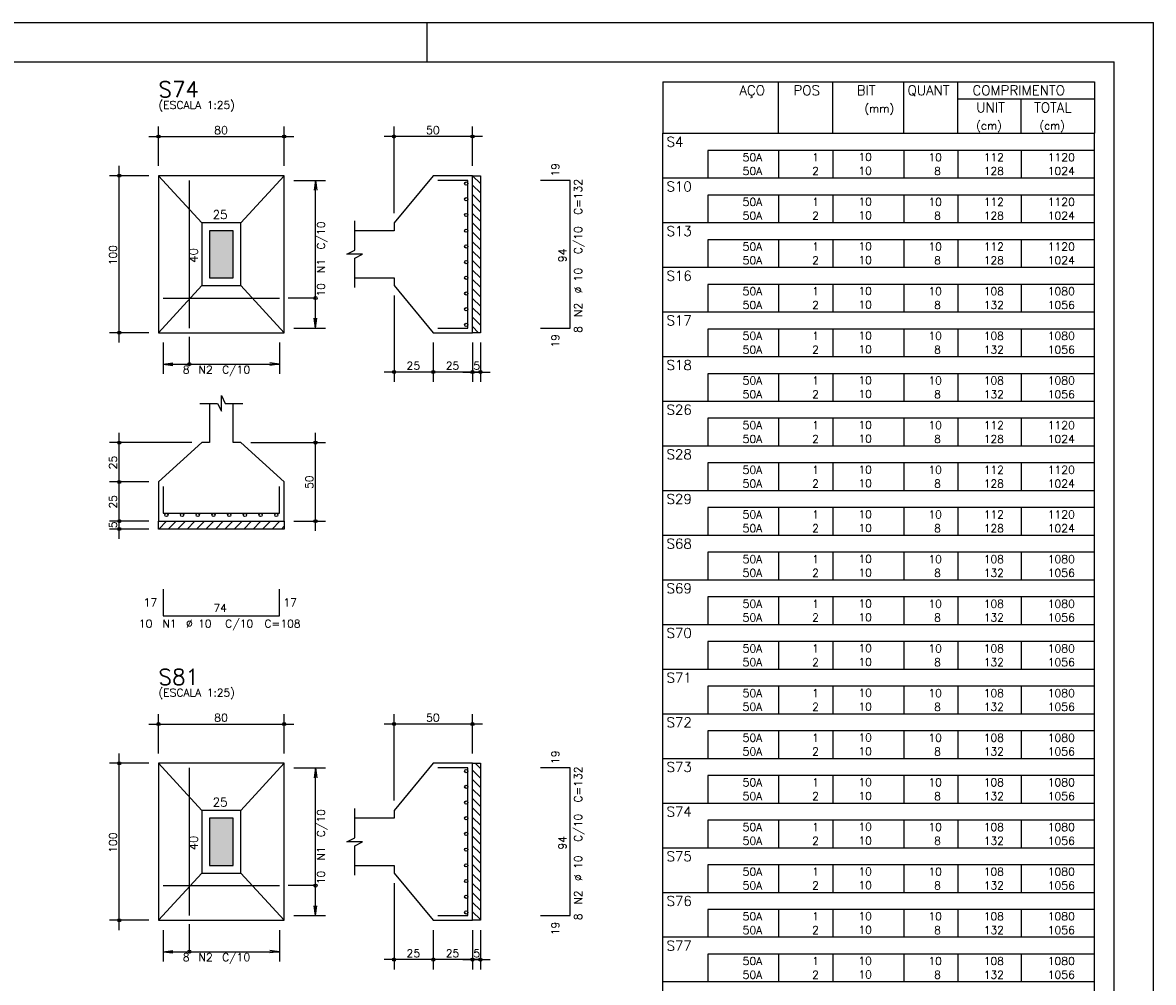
# Model space of a CAD drawing. Extents: x 0 to 119, y 0 to 84.
# Tile 12 of 12: x 90 to 119, y 60 to 84. Entities that reach past the tile are written whole.
import ezdxf

# ---------------------------------------------------------------- set-up
doc = ezdxf.new("R2010")
doc.units = 0
doc.header["$MEASUREMENT"] = 0
for name, color, linetype in [('1', 1, 'CONTINUOUS'), ('2', 2, 'CONTINUOUS'), ('3', 3, 'CONTINUOUS'), ('6', 6, 'CONTINUOUS'), ('7', 7, 'CONTINUOUS'), ('8', 8, 'CONTINUOUS'), ('9', 9, 'CONTINUOUS')]:
    doc.layers.add(name, color=color, linetype=linetype)
doc.styles.get("Standard").update_dxf_attribs({"font": 'ROMANS.SHX'})

msp = doc.modelspace()

# ---------------------------------------------------------------- linework, layer by layer
at = {"layer": '1', "linetype": 'Continuous'}
for p, q in [((0, 84.099998), (118.900002, 84.099998)), ((100.400002, 83.099998), (100.400002, 84.099998)), ((118.900002, 0), (118.900002, 84.099998)), ((101.554727, 80.2), (101.7528, 80.001927)), ((101.5528, 79.961511), (101.7528, 79.761511)), ((101.5528, 79.721094), (101.7528, 79.521094)), ((101.5528, 79.480678), (101.7528, 79.280678)), ((101.5528, 79.240262), (101.7528, 79.040262)), ((101.5528, 78.999846), (101.7528, 78.799846)), ((101.5528, 78.759429), (101.7528, 78.559429)), ((101.5528, 78.519013), (101.7528, 78.319013)), ((101.5528, 78.278597), (101.7528, 78.078597)), ((101.5528, 78.03818), (101.7528, 77.83818)), ((101.5528, 77.797764), (101.7528, 77.597764)), ((101.5528, 77.557348), (101.7528, 77.357348)), ((101.5528, 77.316931), (101.7528, 77.116931)), ((101.5528, 77.076515), (101.7528, 76.876515)), ((101.5528, 76.836099), (101.7528, 76.636099)), ((101.5528, 76.595682), (101.7528, 76.395682)), ((101.5528, 76.355266), (101.708066, 76.2)), ((93.558716, 71.2), (93.758716, 71.4)), ((93.799133, 71.2), (93.999133, 71.4)), ((94.039549, 71.2), (94.239549, 71.4)), ((94.279965, 71.2), (94.479965, 71.4)), ((94.520382, 71.2), (94.720382, 71.4)), ((94.760798, 71.2), (94.960798, 71.4)), ((95.001214, 71.2), (95.201214, 71.4)), ((95.241631, 71.2), (95.441631, 71.4)), ((95.482047, 71.2), (95.682047, 71.4)), ((95.722463, 71.2), (95.922463, 71.4)), ((95.962879, 71.2), (96.162879, 71.4)), ((96.203296, 71.2), (96.403296, 71.4)), ((96.443712, 71.2), (96.643712, 71.4)), ((96.684128, 71.2), (96.7528, 71.268672)), ((101.616116, 65.2328), (101.7528, 65.096116)), ((101.5528, 65.0557), (101.7528, 64.8557)), ((101.5528, 64.815283), (101.7528, 64.615283)), ((101.5528, 64.574867), (101.7528, 64.374867)), ((101.5528, 64.334451), (101.7528, 64.134451)), ((101.5528, 64.094035), (101.7528, 63.894035)), ((101.5528, 63.853618), (101.7528, 63.653618)), ((101.5528, 63.613202), (101.7528, 63.413202)), ((101.5528, 63.372786), (101.7528, 63.172786)), ((101.5528, 63.132369), (101.7528, 62.932369)), ((101.5528, 62.891953), (101.7528, 62.691953)), ((101.5528, 62.651537), (101.7528, 62.451537)), ((101.5528, 62.41112), (101.7528, 62.21112)), ((101.5528, 62.170704), (101.7528, 61.970704)), ((101.5528, 61.930288), (101.7528, 61.730288)), ((101.5528, 61.689872), (101.7528, 61.489872)), ((101.5528, 61.449455), (101.7528, 61.249455))]:
    msp.add_line(p, q, dxfattribs=at)
for points in [[(101.5528, 76.2), (101.5528, 80.2), (101.7528, 80.2), (101.7528, 76.2), (101.5528, 76.2)], [(93.5528, 71.4), (96.7528, 71.4), (96.7528, 71.2), (93.5528, 71.2), (93.5528, 71.4)], [(101.5528, 61.2328), (101.5528, 65.2328), (101.7528, 65.2328), (101.7528, 61.2328), (101.5528, 61.2328)]]:
    msp.add_lwpolyline(points, dxfattribs=at)
at = {"layer": '2', "linetype": 'Continuous'}
for p, q in [((106.4, 82.595005), (106.4, 81.282505)), ((106.4, 82.595005), (117.4, 82.595005)), ((109.35, 81.282505), (109.35, 82.595005)), ((110.73, 81.282505), (110.73, 82.595005)), ((112.54, 81.282505), (112.54, 82.595005)), ((113.92, 81.282505), (113.92, 82.595005)), ((117.4, 82.595005), (117.4, 81.282505)), ((113.92, 82.157505), (117.4, 82.157505)), ((115.53, 81.282505), (115.53, 82.157505)), ((93.5528, 80.45), (93.5528, 81.45)), ((96.7528, 80.45), (96.7528, 81.45)), ((99.5528, 79.25), (99.5528, 81.45)), ((101.5528, 80.45), (101.5528, 81.45)), ((106.4, 81.282505), (117.4, 81.282505)), ((106.4, 80.845005), (106.4, 81.282505)), ((106.4, 81.282505), (117.4, 81.282505)), ((117.4, 80.845005), (117.4, 81.282505)), ((93.3028, 81.2), (97.0028, 81.2)), ((101.8028, 81.2), (99.3028, 81.2)), ((106.4, 80.495005), (106.4, 80.845005)), ((117.4, 80.845005), (107.55, 80.845005)), ((107.55, 80.845005), (107.55, 80.495005)), ((109.35, 80.845005), (109.35, 80.495005)), ((110.73, 80.845005), (110.73, 80.495005)), ((112.54, 80.845005), (112.54, 80.495005)), ((113.92, 80.845005), (113.92, 80.495005)), ((115.53, 80.845005), (115.53, 80.495005)), ((117.4, 80.495005), (117.4, 80.845005)), ((92.5528, 75.95), (92.5528, 80.45)), ((106.4, 80.145005), (106.4, 80.495005)), ((107.55, 80.495005), (107.55, 80.145005)), ((109.35, 80.495005), (109.35, 80.145005)), ((110.73, 80.495005), (110.73, 80.145005)), ((112.54, 80.495005), (112.54, 80.145005)), ((113.92, 80.495005), (113.92, 80.145005)), ((115.53, 80.495005), (115.53, 80.145005)), ((117.4, 80.145005), (117.4, 80.495005)), ((93.3028, 80.2), (92.3028, 80.2)), ((93.5528, 80.2), (93.5528, 80.2)), ((93.5528, 80.2), (93.5528, 80.2)), ((96.7528, 80.2), (96.7528, 80.2)), ((101.5528, 80.2), (101.5528, 80.2)), ((106.4, 79.707505), (106.4, 80.145005)), ((106.4, 80.145005), (117.4, 80.145005)), ((117.4, 79.707505), (117.4, 80.145005)), ((96.7528, 80.08), (96.7528, 80.08)), ((97.0028, 80.08), (97.8028, 80.08)), ((97.5528, 80.08), (97.520168, 79.832139)), ((97.5528, 76.32), (97.5528, 80.08)), ((97.5528, 80.08), (97.585432, 79.832139)), ((106.4, 79.357505), (106.4, 79.707505)), ((117.4, 79.707505), (107.55, 79.707505)), ((107.55, 79.707505), (107.55, 79.357505)), ((109.35, 79.707505), (109.35, 79.357505)), ((110.73, 79.707505), (110.73, 79.357505)), ((112.54, 79.707505), (112.54, 79.357505)), ((113.92, 79.707505), (113.92, 79.357505)), ((115.53, 79.707505), (115.53, 79.357505)), ((117.4, 79.357505), (117.4, 79.707505)), ((106.4, 79.007505), (106.4, 79.357505)), ((107.55, 79.357505), (107.55, 79.007505)), ((109.35, 79.357505), (109.35, 79.007505)), ((110.73, 79.357505), (110.73, 79.007505)), ((112.54, 79.357505), (112.54, 79.007505)), ((113.92, 79.357505), (113.92, 79.007505)), ((115.53, 79.357505), (115.53, 79.007505)), ((117.4, 79.007505), (117.4, 79.357505)), ((99.5528, 79), (99.5528, 79)), ((106.4, 78.570005), (106.4, 79.007505)), ((106.4, 79.007505), (117.4, 79.007505)), ((117.4, 78.570005), (117.4, 79.007505)), ((106.4, 78.220005), (106.4, 78.570005)), ((117.4, 78.570005), (107.55, 78.570005)), ((107.55, 78.570005), (107.55, 78.220005)), ((109.35, 78.570005), (109.35, 78.220005)), ((110.73, 78.570005), (110.73, 78.220005)), ((112.54, 78.570005), (112.54, 78.220005)), ((113.92, 78.570005), (113.92, 78.220005)), ((115.53, 78.570005), (115.53, 78.220005)), ((117.4, 78.220005), (117.4, 78.570005)), ((106.4, 77.870005), (106.4, 78.220005)), ((107.55, 78.220005), (107.55, 77.870005)), ((109.35, 78.220005), (109.35, 77.870005)), ((110.73, 78.220005), (110.73, 77.870005)), ((112.54, 78.220005), (112.54, 77.870005)), ((113.92, 78.220005), (113.92, 77.870005)), ((115.53, 78.220005), (115.53, 77.870005)), ((117.4, 77.870005), (117.4, 78.220005)), ((106.4, 77.432505), (106.4, 77.870005)), ((106.4, 77.870005), (117.4, 77.870005)), ((117.4, 77.432505), (117.4, 77.870005)), ((99.5528, 77.4), (99.5528, 77.4)), ((106.4, 77.082505), (106.4, 77.432505)), ((117.4, 77.432505), (107.55, 77.432505)), ((107.55, 77.432505), (107.55, 77.082505)), ((109.35, 77.432505), (109.35, 77.082505)), ((110.73, 77.432505), (110.73, 77.082505)), ((112.54, 77.432505), (112.54, 77.082505)), ((113.92, 77.432505), (113.92, 77.082505)), ((115.53, 77.432505), (115.53, 77.082505)), ((117.4, 77.082505), (117.4, 77.432505)), ((99.5528, 77.15), (99.5528, 74.95)), ((106.4, 76.732506), (106.4, 77.082505)), ((107.55, 77.082505), (107.55, 76.732506)), ((109.35, 77.082505), (109.35, 76.732506)), ((110.73, 77.082505), (110.73, 76.732506)), ((112.54, 77.082505), (112.54, 76.732506)), ((113.92, 77.082505), (113.92, 76.732506)), ((115.53, 77.082505), (115.53, 76.732506)), ((117.4, 76.732506), (117.4, 77.082505)), ((106.4, 76.295006), (106.4, 76.732506)), ((106.4, 76.732506), (117.4, 76.732506)), ((117.4, 76.295006), (117.4, 76.732506)), ((97.5528, 76.32), (97.520168, 76.567861)), ((97.5528, 76.32), (97.585432, 76.567861)), ((93.3028, 76.2), (92.3028, 76.2)), ((93.5528, 76.2), (93.5528, 76.2)), ((93.6728, 76.2), (93.6728, 76.2)), ((96.6328, 76.2), (96.6328, 76.2)), ((96.7528, 76.32), (96.7528, 76.32)), ((97.0028, 76.32), (97.8028, 76.32)), ((100.5528, 76.2), (100.5528, 76.2)), ((100.5528, 76.2), (100.5528, 76.2)), ((101.5528, 76.2), (101.5528, 76.2)), ((101.5528, 76.2), (101.5528, 76.2)), ((101.7528, 76.2), (101.7528, 76.2)), ((106.4, 75.945006), (106.4, 76.295006)), ((117.4, 76.295006), (107.55, 76.295006)), ((107.55, 76.295006), (107.55, 75.945006)), ((109.35, 76.295006), (109.35, 75.945006)), ((110.73, 76.295006), (110.73, 75.945006)), ((112.54, 76.295006), (112.54, 75.945006)), ((113.92, 76.295006), (113.92, 75.945006)), ((115.53, 76.295006), (115.53, 75.945006)), ((117.4, 75.945006), (117.4, 76.295006)), ((93.6728, 75.95), (93.6728, 75.15)), ((96.6328, 75.95), (96.6328, 75.15)), ((100.5528, 75.95), (100.5528, 74.95)), ((100.5528, 75.95), (100.5528, 74.95)), ((101.5528, 75.95), (101.5528, 74.95)), ((101.5528, 75.95), (101.5528, 74.95)), ((101.7528, 75.95), (101.7528, 74.95)), ((106.4, 75.595006), (106.4, 75.945006)), ((107.55, 75.945006), (107.55, 75.595006)), ((109.35, 75.945006), (109.35, 75.595006)), ((110.73, 75.945006), (110.73, 75.595006)), ((112.54, 75.945006), (112.54, 75.595006)), ((113.92, 75.945006), (113.92, 75.595006)), ((115.53, 75.945006), (115.53, 75.595006)), ((117.4, 75.595006), (117.4, 75.945006)), ((106.4, 75.157506), (106.4, 75.595006)), ((106.4, 75.595006), (117.4, 75.595006)), ((117.4, 75.157506), (117.4, 75.595006)), ((93.6728, 75.4), (93.920661, 75.432632)), ((93.6728, 75.4), (96.6328, 75.4)), ((93.6728, 75.4), (93.920661, 75.367368)), ((96.6328, 75.4), (96.384939, 75.432632)), ((96.6328, 75.4), (96.384939, 75.367368)), ((100.8028, 75.2), (99.3028, 75.2)), ((101.8028, 75.2), (100.3028, 75.2)), ((101.3028, 75.2), (102.0028, 75.2)), ((106.4, 74.807506), (106.4, 75.157506)), ((117.4, 75.157506), (107.55, 75.157506)), ((107.55, 75.157506), (107.55, 74.807506)), ((109.35, 75.157506), (109.35, 74.807506)), ((110.73, 75.157506), (110.73, 74.807506)), ((112.54, 75.157506), (112.54, 74.807506)), ((113.92, 75.157506), (113.92, 74.807506)), ((115.53, 75.157506), (115.53, 74.807506)), ((117.4, 74.807506), (117.4, 75.157506)), ((106.4, 74.457506), (106.4, 74.807506)), ((107.55, 74.807506), (107.55, 74.457506)), ((109.35, 74.807506), (109.35, 74.457506)), ((110.73, 74.807506), (110.73, 74.457506)), ((112.54, 74.807506), (112.54, 74.457506)), ((113.92, 74.807506), (113.92, 74.457506)), ((115.53, 74.807506), (115.53, 74.457506)), ((117.4, 74.457506), (117.4, 74.807506)), ((106.4, 74.020006), (106.4, 74.457506)), ((106.4, 74.457506), (117.4, 74.457506)), ((117.4, 74.020006), (117.4, 74.457506)), ((106.4, 73.670006), (106.4, 74.020006)), ((117.4, 74.020006), (107.55, 74.020006)), ((107.55, 74.020006), (107.55, 73.670006)), ((109.35, 74.020006), (109.35, 73.670006)), ((110.73, 74.020006), (110.73, 73.670006)), ((112.54, 74.020006), (112.54, 73.670006)), ((113.92, 74.020006), (113.92, 73.670006)), ((115.53, 74.020006), (115.53, 73.670006)), ((117.4, 73.670006), (117.4, 74.020006)), ((92.5528, 72.15), (92.5528, 73.65)), ((97.5528, 71.15), (97.5528, 73.65)), ((106.4, 73.320006), (106.4, 73.670006)), ((107.55, 73.670006), (107.55, 73.320006)), ((109.35, 73.670006), (109.35, 73.320006)), ((110.73, 73.670006), (110.73, 73.320006)), ((112.54, 73.670006), (112.54, 73.320006)), ((113.92, 73.670006), (113.92, 73.320006)), ((115.53, 73.670006), (115.53, 73.320006)), ((117.4, 73.320006), (117.4, 73.670006)), ((94.4028, 73.4), (92.3028, 73.4)), ((94.6528, 73.4), (94.6528, 73.4)), ((95.6528, 73.4), (95.6528, 73.4)), ((95.9028, 73.4), (97.8028, 73.4)), ((106.4, 72.882506), (106.4, 73.320006)), ((106.4, 73.320006), (117.4, 73.320006)), ((117.4, 72.882506), (117.4, 73.320006)), ((92.5528, 71.15), (92.5528, 72.65)), ((106.4, 72.532506), (106.4, 72.882506)), ((117.4, 72.882506), (107.55, 72.882506)), ((107.55, 72.882506), (107.55, 72.532506)), ((109.35, 72.882506), (109.35, 72.532506)), ((110.73, 72.882506), (110.73, 72.532506)), ((112.54, 72.882506), (112.54, 72.532506)), ((113.92, 72.882506), (113.92, 72.532506)), ((115.53, 72.882506), (115.53, 72.532506)), ((117.4, 72.532506), (117.4, 72.882506)), ((93.3028, 72.4), (92.3028, 72.4)), ((93.3028, 72.4), (92.3028, 72.4)), ((93.5528, 72.4), (93.5528, 72.4)), ((93.5528, 72.4), (93.5528, 72.4)), ((106.4, 72.182506), (106.4, 72.532506)), ((107.55, 72.532506), (107.55, 72.182506)), ((109.35, 72.532506), (109.35, 72.182506)), ((110.73, 72.532506), (110.73, 72.182506)), ((112.54, 72.532506), (112.54, 72.182506)), ((113.92, 72.532506), (113.92, 72.182506)), ((115.53, 72.532506), (115.53, 72.182506)), ((117.4, 72.182506), (117.4, 72.532506)), ((106.4, 71.745006), (106.4, 72.182506)), ((106.4, 72.182506), (117.4, 72.182506)), ((117.4, 71.745006), (117.4, 72.182506)), ((106.4, 71.395006), (106.4, 71.745006)), ((117.4, 71.745006), (107.55, 71.745006)), ((107.55, 71.745006), (107.55, 71.395006)), ((109.35, 71.745006), (109.35, 71.395006)), ((110.73, 71.745006), (110.73, 71.395006)), ((112.54, 71.745006), (112.54, 71.395006)), ((113.92, 71.745006), (113.92, 71.395006)), ((115.53, 71.745006), (115.53, 71.395006)), ((117.4, 71.395006), (117.4, 71.745006)), ((92.5528, 70.95), (92.5528, 71.65)), ((93.3028, 71.4), (92.3028, 71.4)), ((93.3028, 71.4), (92.3028, 71.4)), ((93.3028, 71.2), (92.3028, 71.2)), ((93.5528, 71.4), (93.5528, 71.4)), ((93.5528, 71.4), (93.5528, 71.4)), ((93.5528, 71.2), (93.5528, 71.2)), ((96.7528, 71.4), (96.7528, 71.4)), ((97.0028, 71.4), (97.8028, 71.4)), ((106.4, 71.045006), (106.4, 71.395006)), ((107.55, 71.395006), (107.55, 71.045006)), ((109.35, 71.395006), (109.35, 71.045006)), ((110.73, 71.395006), (110.73, 71.045006)), ((112.54, 71.395006), (112.54, 71.045006)), ((113.92, 71.395006), (113.92, 71.045006)), ((115.53, 71.395006), (115.53, 71.045006)), ((117.4, 71.045006), (117.4, 71.395006)), ((106.4, 70.607506), (106.4, 71.045006)), ((106.4, 71.045006), (117.4, 71.045006)), ((117.4, 70.607506), (117.4, 71.045006)), ((106.4, 70.257507), (106.4, 70.607506)), ((117.4, 70.607506), (107.55, 70.607506)), ((107.55, 70.607506), (107.55, 70.257507)), ((109.35, 70.607506), (109.35, 70.257507)), ((110.73, 70.607506), (110.73, 70.257507)), ((112.54, 70.607506), (112.54, 70.257507)), ((113.92, 70.607506), (113.92, 70.257507)), ((115.53, 70.607506), (115.53, 70.257507)), ((117.4, 70.257507), (117.4, 70.607506)), ((106.4, 69.907507), (106.4, 70.257507)), ((107.55, 70.257507), (107.55, 69.907507)), ((109.35, 70.257507), (109.35, 69.907507)), ((110.73, 70.257507), (110.73, 69.907507)), ((112.54, 70.257507), (112.54, 69.907507)), ((113.92, 70.257507), (113.92, 69.907507)), ((115.53, 70.257507), (115.53, 69.907507)), ((117.4, 69.907507), (117.4, 70.257507)), ((106.4, 69.470007), (106.4, 69.907507)), ((106.4, 69.907507), (117.4, 69.907507)), ((117.4, 69.470007), (117.4, 69.907507)), ((106.4, 69.120007), (106.4, 69.470007)), ((117.4, 69.470007), (107.55, 69.470007)), ((107.55, 69.470007), (107.55, 69.120007)), ((109.35, 69.470007), (109.35, 69.120007)), ((110.73, 69.470007), (110.73, 69.120007)), ((112.54, 69.470007), (112.54, 69.120007)), ((113.92, 69.470007), (113.92, 69.120007)), ((115.53, 69.470007), (115.53, 69.120007)), ((117.4, 69.120007), (117.4, 69.470007)), ((106.4, 68.770007), (106.4, 69.120007)), ((107.55, 69.120007), (107.55, 68.770007)), ((109.35, 69.120007), (109.35, 68.770007)), ((110.73, 69.120007), (110.73, 68.770007)), ((112.54, 69.120007), (112.54, 68.770007)), ((113.92, 69.120007), (113.92, 68.770007)), ((115.53, 69.120007), (115.53, 68.770007)), ((117.4, 68.770007), (117.4, 69.120007)), ((106.4, 68.332507), (106.4, 68.770007)), ((106.4, 68.770007), (117.4, 68.770007)), ((117.4, 68.332507), (117.4, 68.770007)), ((106.4, 67.982507), (106.4, 68.332507)), ((117.4, 68.332507), (107.55, 68.332507)), ((107.55, 68.332507), (107.55, 67.982507)), ((109.35, 68.332507), (109.35, 67.982507)), ((110.73, 68.332507), (110.73, 67.982507)), ((112.54, 68.332507), (112.54, 67.982507)), ((113.92, 68.332507), (113.92, 67.982507)), ((115.53, 68.332507), (115.53, 67.982507)), ((117.4, 67.982507), (117.4, 68.332507)), ((106.4, 67.632507), (106.4, 67.982507)), ((107.55, 67.982507), (107.55, 67.632507)), ((109.35, 67.982507), (109.35, 67.632507)), ((110.73, 67.982507), (110.73, 67.632507)), ((112.54, 67.982507), (112.54, 67.632507)), ((113.92, 67.982507), (113.92, 67.632507)), ((115.53, 67.982507), (115.53, 67.632507)), ((117.4, 67.632507), (117.4, 67.982507)), ((106.4, 67.195007), (106.4, 67.632507)), ((106.4, 67.632507), (117.4, 67.632507)), ((117.4, 67.195007), (117.4, 67.632507)), ((106.4, 66.845007), (106.4, 67.195007)), ((117.4, 67.195007), (107.55, 67.195007)), ((107.55, 67.195007), (107.55, 66.845007)), ((109.35, 67.195007), (109.35, 66.845007)), ((110.73, 67.195007), (110.73, 66.845007)), ((112.54, 67.195007), (112.54, 66.845007)), ((113.92, 67.195007), (113.92, 66.845007)), ((115.53, 67.195007), (115.53, 66.845007)), ((117.4, 66.845007), (117.4, 67.195007)), ((106.4, 66.495007), (106.4, 66.845007)), ((107.55, 66.845007), (107.55, 66.495007)), ((109.35, 66.845007), (109.35, 66.495007)), ((110.73, 66.845007), (110.73, 66.495007)), ((112.54, 66.845007), (112.54, 66.495007)), ((113.92, 66.845007), (113.92, 66.495007)), ((115.53, 66.845007), (115.53, 66.495007)), ((117.4, 66.495007), (117.4, 66.845007)), ((93.5528, 65.4828), (93.5528, 66.4828)), ((96.7528, 65.4828), (96.7528, 66.4828)), ((99.5528, 64.2828), (99.5528, 66.4828)), ((101.5528, 65.4828), (101.5528, 66.4828)), ((106.4, 66.057507), (106.4, 66.495007)), ((106.4, 66.495007), (117.4, 66.495007)), ((117.4, 66.057507), (117.4, 66.495007)), ((93.3028, 66.2328), (97.0028, 66.2328)), ((101.8028, 66.2328), (99.3028, 66.2328)), ((106.4, 65.707507), (106.4, 66.057507)), ((117.4, 66.057507), (107.55, 66.057507)), ((107.55, 66.057507), (107.55, 65.707507)), ((109.35, 66.057507), (109.35, 65.707507)), ((110.73, 66.057507), (110.73, 65.707507)), ((112.54, 66.057507), (112.54, 65.707507)), ((113.92, 66.057507), (113.92, 65.707507)), ((115.53, 66.057507), (115.53, 65.707507)), ((117.4, 65.707507), (117.4, 66.057507)), ((106.4, 65.357507), (106.4, 65.707507)), ((107.55, 65.707507), (107.55, 65.357507)), ((109.35, 65.707507), (109.35, 65.357507)), ((110.73, 65.707507), (110.73, 65.357507)), ((112.54, 65.707507), (112.54, 65.357507)), ((113.92, 65.707507), (113.92, 65.357507)), ((115.53, 65.707507), (115.53, 65.357507)), ((117.4, 65.357507), (117.4, 65.707507)), ((92.5528, 60.9828), (92.5528, 65.4828)), ((93.3028, 65.2328), (92.3028, 65.2328)), ((93.5528, 65.2328), (93.5528, 65.2328)), ((93.5528, 65.2328), (93.5528, 65.2328)), ((96.7528, 65.2328), (96.7528, 65.2328)), ((96.7528, 65.1128), (96.7528, 65.1128)), ((97.0028, 65.1128), (97.8028, 65.1128)), ((97.5528, 65.1128), (97.520168, 64.864939)), ((97.5528, 61.3528), (97.5528, 65.1128)), ((97.5528, 65.1128), (97.585432, 64.864939)), ((101.5528, 65.2328), (101.5528, 65.2328)), ((106.4, 64.920007), (106.4, 65.357507)), ((106.4, 65.357507), (117.4, 65.357507)), ((117.4, 64.920007), (117.4, 65.357507)), ((106.4, 64.570008), (106.4, 64.920007)), ((117.4, 64.920007), (107.55, 64.920007)), ((107.55, 64.920007), (107.55, 64.570008)), ((109.35, 64.920007), (109.35, 64.570008)), ((110.73, 64.920007), (110.73, 64.570008)), ((112.54, 64.920007), (112.54, 64.570008)), ((113.92, 64.920007), (113.92, 64.570008)), ((115.53, 64.920007), (115.53, 64.570008)), ((117.4, 64.570008), (117.4, 64.920007)), ((106.4, 64.220008), (106.4, 64.570008)), ((107.55, 64.570008), (107.55, 64.220008)), ((109.35, 64.570008), (109.35, 64.220008)), ((110.73, 64.570008), (110.73, 64.220008)), ((112.54, 64.570008), (112.54, 64.220008)), ((113.92, 64.570008), (113.92, 64.220008)), ((115.53, 64.570008), (115.53, 64.220008)), ((117.4, 64.220008), (117.4, 64.570008)), ((99.5528, 64.0328), (99.5528, 64.0328)), ((106.4, 63.782508), (106.4, 64.220008)), ((106.4, 64.220008), (117.4, 64.220008)), ((117.4, 63.782508), (117.4, 64.220008)), ((106.4, 63.432508), (106.4, 63.782508)), ((117.4, 63.782508), (107.55, 63.782508)), ((107.55, 63.782508), (107.55, 63.432508)), ((109.35, 63.782508), (109.35, 63.432508)), ((110.73, 63.782508), (110.73, 63.432508)), ((112.54, 63.782508), (112.54, 63.432508)), ((113.92, 63.782508), (113.92, 63.432508)), ((115.53, 63.782508), (115.53, 63.432508)), ((117.4, 63.432508), (117.4, 63.782508)), ((106.4, 63.082508), (106.4, 63.432508)), ((107.55, 63.432508), (107.55, 63.082508)), ((109.35, 63.432508), (109.35, 63.082508)), ((110.73, 63.432508), (110.73, 63.082508)), ((112.54, 63.432508), (112.54, 63.082508)), ((113.92, 63.432508), (113.92, 63.082508)), ((115.53, 63.432508), (115.53, 63.082508)), ((117.4, 63.082508), (117.4, 63.432508)), ((106.4, 62.645008), (106.4, 63.082508)), ((106.4, 63.082508), (117.4, 63.082508)), ((117.4, 62.645008), (117.4, 63.082508)), ((106.4, 62.295008), (106.4, 62.645008)), ((117.4, 62.645008), (107.55, 62.645008)), ((107.55, 62.645008), (107.55, 62.295008)), ((109.35, 62.645008), (109.35, 62.295008)), ((110.73, 62.645008), (110.73, 62.295008)), ((112.54, 62.645008), (112.54, 62.295008)), ((113.92, 62.645008), (113.92, 62.295008)), ((115.53, 62.645008), (115.53, 62.295008)), ((117.4, 62.295008), (117.4, 62.645008)), ((99.5528, 62.4328), (99.5528, 62.4328)), ((106.4, 61.945008), (106.4, 62.295008)), ((107.55, 62.295008), (107.55, 61.945008)), ((109.35, 62.295008), (109.35, 61.945008)), ((110.73, 62.295008), (110.73, 61.945008)), ((112.54, 62.295008), (112.54, 61.945008)), ((113.92, 62.295008), (113.92, 61.945008)), ((115.53, 62.295008), (115.53, 61.945008)), ((117.4, 61.945008), (117.4, 62.295008)), ((99.5528, 62.1828), (99.5528, 59.9828)), ((106.4, 61.507508), (106.4, 61.945008)), ((106.4, 61.945008), (117.4, 61.945008)), ((117.4, 61.507508), (117.4, 61.945008)), ((97.5528, 61.3528), (97.520168, 61.600661)), ((97.5528, 61.3528), (97.585432, 61.600661)), ((106.4, 61.157508), (106.4, 61.507508)), ((117.4, 61.507508), (107.55, 61.507508)), ((107.55, 61.507508), (107.55, 61.157508)), ((109.35, 61.507508), (109.35, 61.157508)), ((110.73, 61.507508), (110.73, 61.157508)), ((112.54, 61.507508), (112.54, 61.157508)), ((113.92, 61.507508), (113.92, 61.157508)), ((115.53, 61.507508), (115.53, 61.157508)), ((117.4, 61.157508), (117.4, 61.507508)), ((93.3028, 61.2328), (92.3028, 61.2328)), ((93.5528, 61.2328), (93.5528, 61.2328)), ((93.6728, 61.2328), (93.6728, 61.2328)), ((96.6328, 61.2328), (96.6328, 61.2328)), ((96.7528, 61.3528), (96.7528, 61.3528)), ((97.0028, 61.3528), (97.8028, 61.3528)), ((100.5528, 61.2328), (100.5528, 61.2328)), ((100.5528, 61.2328), (100.5528, 61.2328)), ((101.5528, 61.2328), (101.5528, 61.2328)), ((101.5528, 61.2328), (101.5528, 61.2328)), ((101.7528, 61.2328), (101.7528, 61.2328)), ((106.4, 60.807508), (106.4, 61.157508)), ((107.55, 61.157508), (107.55, 60.807508)), ((109.35, 61.157508), (109.35, 60.807508)), ((110.73, 61.157508), (110.73, 60.807508)), ((112.54, 61.157508), (112.54, 60.807508)), ((113.92, 61.157508), (113.92, 60.807508)), ((115.53, 61.157508), (115.53, 60.807508)), ((117.4, 60.807508), (117.4, 61.157508)), ((93.6728, 60.9828), (93.6728, 60.1828)), ((96.6328, 60.9828), (96.6328, 60.1828)), ((100.5528, 60.9828), (100.5528, 59.9828)), ((100.5528, 60.9828), (100.5528, 59.9828)), ((101.5528, 60.9828), (101.5528, 59.9828)), ((101.5528, 60.9828), (101.5528, 59.9828)), ((101.7528, 60.9828), (101.7528, 59.9828)), ((106.4, 60.370008), (106.4, 60.807508)), ((106.4, 60.807508), (117.4, 60.807508)), ((117.4, 60.370008), (117.4, 60.807508)), ((93.6728, 60.4328), (93.920661, 60.465432)), ((93.6728, 60.4328), (96.6328, 60.4328)), ((93.6728, 60.4328), (93.920661, 60.400168)), ((96.6328, 60.4328), (96.384939, 60.465432)), ((96.6328, 60.4328), (96.384939, 60.400168)), ((100.8028, 60.2328), (99.3028, 60.2328)), ((101.8028, 60.2328), (100.3028, 60.2328)), ((101.3028, 60.2328), (102.0028, 60.2328)), ((106.4, 60.020008), (106.4, 60.370008)), ((117.4, 60.370008), (107.55, 60.370008)), ((107.55, 60.370008), (107.55, 60.020008)), ((109.35, 60.370008), (109.35, 60.020008)), ((110.73, 60.370008), (110.73, 60.020008)), ((112.54, 60.370008), (112.54, 60.020008)), ((113.92, 60.370008), (113.92, 60.020008)), ((115.53, 60.370008), (115.53, 60.020008)), ((117.4, 60.020008), (117.4, 60.370008)), ((106.4, 59.670008), (106.4, 60.020008)), ((107.55, 60.020008), (107.55, 59.670008)), ((109.35, 60.020008), (109.35, 59.670008)), ((110.73, 60.020008), (110.73, 59.670008)), ((112.54, 60.020008), (112.54, 59.670008)), ((113.92, 60.020008), (113.92, 59.670008)), ((115.53, 60.020008), (115.53, 59.670008)), ((117.4, 59.670008), (117.4, 60.020008)), ((106.4, 59.232508), (106.4, 59.670008)), ((106.4, 59.670008), (117.4, 59.670008)), ((117.4, 59.232508), (117.4, 59.670008))]:
    msp.add_line(p, q, dxfattribs=at)
for points in [[(93.5528, 76.2), (96.7528, 76.2), (96.7528, 80.2), (93.5528, 80.2), (93.5528, 76.2)], [(94.6528, 79), (93.5528, 80.2)], [(95.6528, 79), (96.7528, 80.2)], [(98.5528, 77.6), (99.5528, 77.6), (99.5528, 77.4), (100.5528, 76.2), (101.5528, 76.2), (101.5528, 80.2), (100.5528, 80.2), (99.5528, 79), (99.5528, 78.8), (98.5528, 78.8)], [(94.6528, 77.4), (95.6528, 77.4), (95.6528, 79), (94.6528, 79), (94.6528, 77.4)], [(98.5528, 77.35), (98.5528, 78.1), (98.7528, 78.2), (98.3528, 78.2), (98.5528, 78.3), (98.5528, 79.05)], [(94.8528, 77.6), (95.4528, 77.6), (95.4528, 78.8), (94.8528, 78.8), (94.8528, 77.6)], [(94.6528, 77.4), (93.5528, 76.2)], [(95.6528, 77.4), (96.7528, 76.2)], [(97.5528, 77.085), (96.8528, 77.085)], [(94.3378, 75.4), (94.3378, 76.1)], [(94.8528, 74.4), (94.8528, 73.4), (94.6528, 73.4), (93.5528, 72.4), (93.5528, 71.4), (96.7528, 71.4), (96.7528, 72.4), (95.6528, 73.4), (95.4528, 73.4), (95.4528, 74.4)], [(94.6028, 74.4), (95.0528, 74.4), (95.1528, 74.2), (95.1528, 74.6), (95.2528, 74.4), (95.7028, 74.4)], [(93.5528, 61.2328), (96.7528, 61.2328), (96.7528, 65.2328), (93.5528, 65.2328), (93.5528, 61.2328)], [(94.6528, 64.0328), (93.5528, 65.2328)], [(95.6528, 64.0328), (96.7528, 65.2328)], [(98.5528, 62.6328), (99.5528, 62.6328), (99.5528, 62.4328), (100.5528, 61.2328), (101.5528, 61.2328), (101.5528, 65.2328), (100.5528, 65.2328), (99.5528, 64.0328), (99.5528, 63.8328), (98.5528, 63.8328)], [(94.6528, 62.4328), (95.6528, 62.4328), (95.6528, 64.0328), (94.6528, 64.0328), (94.6528, 62.4328)], [(98.5528, 62.3828), (98.5528, 63.1328), (98.7528, 63.2328), (98.3528, 63.2328), (98.5528, 63.3328), (98.5528, 64.0828)], [(94.8528, 62.6328), (95.4528, 62.6328), (95.4528, 63.8328), (94.8528, 63.8328), (94.8528, 62.6328)], [(94.6528, 62.4328), (93.5528, 61.2328)], [(95.6528, 62.4328), (96.7528, 61.2328)], [(97.5528, 62.1178), (96.8528, 62.1178)], [(94.3378, 60.4328), (94.3378, 61.1328)]]:
    msp.add_lwpolyline(points, dxfattribs=at)
for centre, radius in [((93.5528, 81.2), 0.04), ((93.5528, 81.2), 0.02), ((96.7528, 81.2), 0.04), ((96.7528, 81.2), 0.02), ((99.5528, 81.2), 0.04), ((99.5528, 81.2), 0.02), ((101.5528, 81.2), 0.04), ((101.5528, 81.2), 0.02), ((92.5528, 80.2), 0.04), ((92.5528, 80.2), 0.02), ((97.5528, 77.085), 0.04), ((92.5528, 76.2), 0.04), ((92.5528, 76.2), 0.02), ((94.3378, 75.4), 0.04), ((99.5528, 75.2), 0.04), ((99.5528, 75.2), 0.02), ((100.5528, 75.2), 0.04), ((100.5528, 75.2), 0.04), ((100.5528, 75.2), 0.02), ((100.5528, 75.2), 0.02), ((101.5528, 75.2), 0.04), ((101.5528, 75.2), 0.04), ((101.5528, 75.2), 0.02), ((101.5528, 75.2), 0.02), ((101.7528, 75.2), 0.04), ((101.7528, 75.2), 0.02), ((92.5528, 73.4), 0.04), ((92.5528, 73.4), 0.02), ((97.5528, 73.4), 0.04), ((97.5528, 73.4), 0.02), ((92.5528, 72.4), 0.04), ((92.5528, 72.4), 0.04), ((92.5528, 72.4), 0.02), ((92.5528, 72.4), 0.02), ((92.5528, 71.4), 0.04), ((92.5528, 71.4), 0.04), ((92.5528, 71.2), 0.04), ((92.5528, 71.4), 0.02), ((92.5528, 71.4), 0.02), ((92.5528, 71.2), 0.02), ((97.5528, 71.4), 0.04), ((97.5528, 71.4), 0.02), ((93.5528, 66.2328), 0.04), ((96.7528, 66.2328), 0.04), ((99.5528, 66.2328), 0.04), ((101.5528, 66.2328), 0.04), ((93.5528, 66.2328), 0.02), ((96.7528, 66.2328), 0.02), ((99.5528, 66.2328), 0.02), ((101.5528, 66.2328), 0.02), ((92.5528, 65.2328), 0.04), ((92.5528, 65.2328), 0.02), ((97.5528, 62.1178), 0.04), ((92.5528, 61.2328), 0.04), ((92.5528, 61.2328), 0.02), ((94.3378, 60.4328), 0.04), ((99.5528, 60.2328), 0.04), ((99.5528, 60.2328), 0.02), ((100.5528, 60.2328), 0.04), ((100.5528, 60.2328), 0.04), ((100.5528, 60.2328), 0.02), ((100.5528, 60.2328), 0.02), ((101.5528, 60.2328), 0.04), ((101.5528, 60.2328), 0.04), ((101.5528, 60.2328), 0.02), ((101.5528, 60.2328), 0.02), ((101.7528, 60.2328), 0.04), ((101.7528, 60.2328), 0.02)]:
    msp.add_circle(centre, radius, dxfattribs=at)
at = {"layer": '3', "linetype": 'Continuous'}
for centre in [(101.39149, 80), (101.39149, 79.6), (101.39149, 79.2), (101.39149, 78.8), (101.39149, 78.4), (101.39149, 78), (101.39149, 77.6), (101.39149, 77.2), (101.39149, 76.8), (101.39149, 76.4), (93.7528, 71.55869), (94.1528, 71.55869), (94.5528, 71.55869), (94.9528, 71.55869), (95.3528, 71.55869), (95.7528, 71.55869), (96.1528, 71.55869), (96.5528, 71.55869), (101.39149, 65.0328), (101.39149, 64.6328), (101.39149, 64.2328), (101.39149, 63.8328), (101.39149, 63.4328), (101.39149, 63.0328), (101.39149, 62.6328), (101.39149, 62.2328), (101.39149, 61.8328), (101.39149, 61.4328)]:
    msp.add_circle(centre, 0.04131, dxfattribs=at)
at = {"layer": '6', "linetype": 'Continuous'}
for p, q in [((94.3378, 76.32), (94.3378, 80.08)), ((101.4328, 80.08), (100.6728, 80.08)), ((101.4328, 76.32), (101.4328, 80.08)), ((104.0428, 80.08), (103.2828, 80.08)), ((104.0428, 76.32), (104.0428, 80.08)), ((93.6728, 77.085), (96.6328, 77.085)), ((100.6728, 76.32), (101.4328, 76.32)), ((103.2828, 76.32), (104.0428, 76.32)), ((93.6728, 72.28), (93.6728, 71.6)), ((96.6328, 71.6), (96.6328, 72.28)), ((93.6728, 71.6), (96.6328, 71.6)), ((93.6728, 69.67), (93.6728, 68.99)), ((96.6328, 68.99), (96.6328, 69.67)), ((93.6728, 68.99), (96.6328, 68.99)), ((94.3378, 61.3528), (94.3378, 65.1128)), ((101.4328, 65.1128), (100.6728, 65.1128)), ((101.4328, 61.3528), (101.4328, 65.1128)), ((104.0428, 65.1128), (103.2828, 65.1128)), ((104.0428, 61.3528), (104.0428, 65.1128)), ((93.6728, 62.1178), (96.6328, 62.1178)), ((100.6728, 61.3528), (101.4328, 61.3528)), ((103.2828, 61.3528), (104.0428, 61.3528))]:
    msp.add_line(p, q, dxfattribs=at)
at = {"layer": '8', "linetype": 'Continuous'}
for p in [(2.5, 83.099998), (117.900002, 1)]:
    msp.add_line(p, (117.900002, 83.099998), dxfattribs=at)
at = {"layer": '9', "linetype": 'Continuous'}
for points in [[(94.8528, 77.6), (95.4528, 77.6), (95.4528, 78.8)], [(94.8528, 77.6), (95.4528, 78.8), (94.8528, 78.8)], [(94.8528, 77.6), (94.8528, 78.8), (94.8528, 77.6)], [(94.8528, 62.6328), (95.4528, 62.6328), (95.4528, 63.8328)], [(94.8528, 62.6328), (95.4528, 63.8328), (94.8528, 63.8328)], [(94.8528, 62.6328), (94.8528, 63.8328), (94.8528, 62.6328)]]:
    msp.add_solid(points, dxfattribs=at)

# ---------------------------------------------------------------- texts
at = {"layer": '2', "linetype": 'Continuous'}
for s, height, p in [('AÇO', 0.25, (108.34958, 82.251255)), ('POS', 0.25, (109.73, 82.251255)), ('BIT', 0.25, (111.34, 82.251255)), ('QUANT', 0.25, (112.636489, 82.251255)), ('COMPRIMENTO', 0.25, (114.289469, 82.251255)), ('(ESCALA 1:25)', 0.2, (93.5528, 81.9)), ('(mm)', 0.2, (111.54, 81.813755)), ('UNIT', 0.25, (114.386854, 81.813755)), ('TOTAL', 0.25, (115.859307, 81.813755)), ('(cm)', 0.2, (114.386854, 81.376255)), ('(cm)', 0.2, (115.996854, 81.376255)), ('80', 0.2, (94.9728, 81.26)), ('50', 0.2, (100.3728, 81.26)), ('S4', 0.25, (106.495798, 80.938755)), ('     50A', 0.2, (107.689661, 80.570005)), ('  1', 0.2, (109.93, 80.570005)), ('   10  ', 0.2, (110.936543, 80.576049)), ('   10', 0.2, (112.72, 80.570005)), ('   112', 0.2, (114.13, 80.570005)), ('   1120', 0.2, (115.763622, 80.570005)), ('     50A', 0.2, (107.689661, 80.220005)), ('  2', 0.2, (109.93, 80.220005)), ('   10  ', 0.2, (110.936543, 80.226049)), ('    8', 0.2, (112.72, 80.220005)), ('   128', 0.2, (114.13, 80.220005)), ('   1024', 0.2, (115.763622, 80.220005)), ('S10', 0.25, (106.495798, 79.801255)), ('     50A', 0.2, (107.689661, 79.432505)), ('  1', 0.2, (109.93, 79.432505)), ('   10  ', 0.2, (110.936543, 79.438549)), ('   10', 0.2, (112.72, 79.432505)), ('   112', 0.2, (114.13, 79.432505)), ('   1120', 0.2, (115.763622, 79.432505)), ('25', 0.22, (94.9328, 79.1)), ('     50A', 0.2, (107.689661, 79.082505)), ('  2', 0.2, (109.93, 79.082505)), ('   10  ', 0.2, (110.936543, 79.088549)), ('    8', 0.2, (112.72, 79.082505)), ('   128', 0.2, (114.13, 79.082505)), ('   1024', 0.2, (115.763622, 79.082505)), ('S13', 0.25, (106.495798, 78.663755)), ('     50A', 0.2, (107.689661, 78.295005)), ('  1', 0.2, (109.93, 78.295005)), ('   10  ', 0.2, (110.936543, 78.301049)), ('   10', 0.2, (112.72, 78.295005)), ('   112', 0.2, (114.13, 78.295005)), ('   1120', 0.2, (115.763622, 78.295005)), ('     50A', 0.2, (107.689661, 77.945005)), ('  2', 0.2, (109.93, 77.945005)), ('   10  ', 0.2, (110.936543, 77.951049)), ('    8', 0.2, (112.72, 77.945005)), ('   128', 0.2, (114.13, 77.945005)), ('   1024', 0.2, (115.763622, 77.945005)), ('S16', 0.25, (106.495798, 77.526255)), ('     50A', 0.2, (107.689661, 77.157505)), ('  1', 0.2, (109.93, 77.157505)), ('   10  ', 0.2, (110.936543, 77.163549)), ('   10', 0.2, (112.72, 77.157505)), ('   108', 0.2, (114.13, 77.157505)), ('   1080', 0.2, (115.763622, 77.157505)), ('     50A', 0.2, (107.689661, 76.807505)), ('  2', 0.2, (109.93, 76.807505)), ('   10  ', 0.2, (110.936543, 76.813549)), ('    8', 0.2, (112.72, 76.807505)), ('   132', 0.2, (114.13, 76.807505)), ('   1056', 0.2, (115.763622, 76.807505)), ('S17', 0.25, (106.495798, 76.388756)), ('     50A', 0.2, (107.689661, 76.020005)), ('  1', 0.2, (109.93, 76.020005)), ('   10  ', 0.2, (110.936543, 76.026049)), ('   10', 0.2, (112.72, 76.020005)), ('   108', 0.2, (114.13, 76.020005)), ('   1080', 0.2, (115.763622, 76.020005)), ('     50A', 0.2, (107.689661, 75.670006)), ('  2', 0.2, (109.93, 75.670006)), ('   10  ', 0.2, (110.936543, 75.676049)), ('    8', 0.2, (112.72, 75.670006)), ('   132', 0.2, (114.13, 75.670006)), ('   1056', 0.2, (115.763622, 75.670006)), ('S18', 0.25, (106.495798, 75.251256)), ('8', 0.2, (94.1728, 75.16)), ('N2', 0.2, (94.5728, 75.16)), ('C/10', 0.2, (95.1728, 75.16)), ('25', 0.2, (99.8728, 75.26)), ('25', 0.2, (100.8728, 75.26)), ('5', 0.2, (101.5728, 75.26)), ('     50A', 0.2, (107.689661, 74.882506)), ('  1', 0.2, (109.93, 74.882506)), ('   10  ', 0.2, (110.936543, 74.88855)), ('   10', 0.2, (112.72, 74.882506)), ('   108', 0.2, (114.13, 74.882506)), ('   1080', 0.2, (115.763622, 74.882506)), ('     50A', 0.2, (107.689661, 74.532506)), ('  2', 0.2, (109.93, 74.532506)), ('   10  ', 0.2, (110.936543, 74.53855)), ('    8', 0.2, (112.72, 74.532506)), ('   132', 0.2, (114.13, 74.532506)), ('   1056', 0.2, (115.763622, 74.532506)), ('S26', 0.25, (106.495798, 74.113756)), ('     50A', 0.2, (107.689661, 73.745006)), ('  1', 0.2, (109.93, 73.745006)), ('   10  ', 0.2, (110.936543, 73.75105)), ('   10', 0.2, (112.72, 73.745006)), ('   112', 0.2, (114.13, 73.745006)), ('   1120', 0.2, (115.763622, 73.745006)), ('     50A', 0.2, (107.689661, 73.395006)), ('  2', 0.2, (109.93, 73.395006)), ('   10  ', 0.2, (110.936543, 73.40105)), ('    8', 0.2, (112.72, 73.395006)), ('   128', 0.2, (114.13, 73.395006)), ('   1024', 0.2, (115.763622, 73.395006)), ('S28', 0.25, (106.495798, 72.976256)), ('     50A', 0.2, (107.689661, 72.607506)), ('  1', 0.2, (109.93, 72.607506)), ('   10  ', 0.2, (110.936543, 72.61355)), ('   10', 0.2, (112.72, 72.607506)), ('   112', 0.2, (114.13, 72.607506)), ('   1120', 0.2, (115.763622, 72.607506)), ('     50A', 0.2, (107.689661, 72.257506)), ('  2', 0.2, (109.93, 72.257506)), ('   10  ', 0.2, (110.936543, 72.26355)), ('    8', 0.2, (112.72, 72.257506)), ('   128', 0.2, (114.13, 72.257506)), ('   1024', 0.2, (115.763622, 72.257506)), ('S29', 0.25, (106.495798, 71.838756)), ('     50A', 0.2, (107.689661, 71.470006)), ('  1', 0.2, (109.93, 71.470006)), ('   10  ', 0.2, (110.936543, 71.47605)), ('   10', 0.2, (112.72, 71.470006)), ('   112', 0.2, (114.13, 71.470006)), ('   1120', 0.2, (115.763622, 71.470006)), ('     50A', 0.2, (107.689661, 71.120006)), ('  2', 0.2, (109.93, 71.120006)), ('   10  ', 0.2, (110.936543, 71.12605)), ('    8', 0.2, (112.72, 71.120006)), ('   128', 0.2, (114.13, 71.120006)), ('   1024', 0.2, (115.763622, 71.120006)), ('S68', 0.25, (106.495798, 70.701256)), ('     50A', 0.2, (107.689661, 70.332506)), ('  1', 0.2, (109.93, 70.332506)), ('   10  ', 0.2, (110.936543, 70.33855)), ('   10', 0.2, (112.72, 70.332506)), ('   108', 0.2, (114.13, 70.332506)), ('   1080', 0.2, (115.763622, 70.332506)), ('     50A', 0.2, (107.689661, 69.982506)), ('  2', 0.2, (109.93, 69.982506)), ('   10  ', 0.2, (110.936543, 69.98855)), ('    8', 0.2, (112.72, 69.982506)), ('   132', 0.2, (114.13, 69.982506)), ('   1056', 0.2, (115.763622, 69.982506)), ('S69', 0.25, (106.495798, 69.563757)), ('17', 0.2, (93.1728, 69.23)), ('74', 0.2, (94.9528, 69.09)), ('17', 0.2, (96.7328, 69.23)), ('     50A', 0.2, (107.689661, 69.195007)), ('  1', 0.2, (109.93, 69.195007)), ('   10  ', 0.2, (110.936543, 69.20105)), ('   10', 0.2, (112.72, 69.195007)), ('   108', 0.2, (114.13, 69.195007)), ('   1080', 0.2, (115.763622, 69.195007)), ('10', 0.2, (93.0528, 68.69)), ('N1', 0.2, (93.6528, 68.69)), ('%%c 10', 0.2, (94.2528, 68.69)), ('C/10', 0.2, (95.2528, 68.69)), ('C=108', 0.2, (96.2528, 68.69)), ('     50A', 0.2, (107.689661, 68.845007)), ('  2', 0.2, (109.93, 68.845007)), ('   10  ', 0.2, (110.936543, 68.851051)), ('    8', 0.2, (112.72, 68.845007)), ('   132', 0.2, (114.13, 68.845007)), ('   1056', 0.2, (115.763622, 68.845007)), ('S70', 0.25, (106.495798, 68.426257)), ('     50A', 0.2, (107.689661, 68.057507)), ('  1', 0.2, (109.93, 68.057507)), ('   10  ', 0.2, (110.936543, 68.063551)), ('   10', 0.2, (112.72, 68.057507)), ('   108', 0.2, (114.13, 68.057507)), ('   1080', 0.2, (115.763622, 68.057507)), ('     50A', 0.2, (107.689661, 67.707507)), ('  2', 0.2, (109.93, 67.707507)), ('   10  ', 0.2, (110.936543, 67.713551)), ('    8', 0.2, (112.72, 67.707507)), ('   132', 0.2, (114.13, 67.707507)), ('   1056', 0.2, (115.763622, 67.707507)), ('S71', 0.25, (106.495798, 67.288757)), ('(ESCALA 1:25)', 0.2, (93.5528, 66.9328)), ('   10  ', 0.2, (110.936543, 66.926051)), ('     50A', 0.2, (107.689661, 66.920007)), ('  1', 0.2, (109.93, 66.920007)), ('   10', 0.2, (112.72, 66.920007)), ('   108', 0.2, (114.13, 66.920007)), ('   1080', 0.2, (115.763622, 66.920007)), ('     50A', 0.2, (107.689661, 66.570007)), ('  2', 0.2, (109.93, 66.570007)), ('   10  ', 0.2, (110.936543, 66.576051)), ('    8', 0.2, (112.72, 66.570007)), ('   132', 0.2, (114.13, 66.570007)), ('   1056', 0.2, (115.763622, 66.570007)), ('80', 0.2, (94.9728, 66.2928)), ('50', 0.2, (100.3728, 66.2928)), ('S72', 0.25, (106.495798, 66.151257)), ('     50A', 0.2, (107.689661, 65.782507)), ('  1', 0.2, (109.93, 65.782507)), ('   10  ', 0.2, (110.936543, 65.788551)), ('   10', 0.2, (112.72, 65.782507)), ('   108', 0.2, (114.13, 65.782507)), ('   1080', 0.2, (115.763622, 65.782507)), ('     50A', 0.2, (107.689661, 65.432507)), ('  2', 0.2, (109.93, 65.432507)), ('   10  ', 0.2, (110.936543, 65.438551)), ('    8', 0.2, (112.72, 65.432507)), ('   132', 0.2, (114.13, 65.432507)), ('   1056', 0.2, (115.763622, 65.432507)), ('S73', 0.25, (106.495798, 65.013757)), ('     50A', 0.2, (107.689661, 64.645007)), ('  1', 0.2, (109.93, 64.645007)), ('   10  ', 0.2, (110.936543, 64.651051)), ('   10', 0.2, (112.72, 64.645007)), ('   108', 0.2, (114.13, 64.645007)), ('   1080', 0.2, (115.763622, 64.645007)), ('25', 0.22, (94.9328, 64.1328)), ('     50A', 0.2, (107.689661, 64.295007)), ('  2', 0.2, (109.93, 64.295007)), ('   10  ', 0.2, (110.936543, 64.301051)), ('    8', 0.2, (112.72, 64.295007)), ('   132', 0.2, (114.13, 64.295007)), ('   1056', 0.2, (115.763622, 64.295007)), ('S74', 0.25, (106.495798, 63.876258)), ('     50A', 0.2, (107.689661, 63.507508)), ('  1', 0.2, (109.93, 63.507508)), ('   10  ', 0.2, (110.936543, 63.513551)), ('   10', 0.2, (112.72, 63.507508)), ('   108', 0.2, (114.13, 63.507508)), ('   1080', 0.2, (115.763622, 63.507508)), ('     50A', 0.2, (107.689661, 63.157508)), ('  2', 0.2, (109.93, 63.157508)), ('   10  ', 0.2, (110.936543, 63.163552)), ('    8', 0.2, (112.72, 63.157508)), ('   132', 0.2, (114.13, 63.157508)), ('   1056', 0.2, (115.763622, 63.157508)), ('S75', 0.25, (106.495798, 62.738758)), ('     50A', 0.2, (107.689661, 62.370008)), ('  1', 0.2, (109.93, 62.370008)), ('   10  ', 0.2, (110.936543, 62.376052)), ('   10', 0.2, (112.72, 62.370008)), ('   108', 0.2, (114.13, 62.370008)), ('   1080', 0.2, (115.763622, 62.370008)), ('     50A', 0.2, (107.689661, 62.020008)), ('  2', 0.2, (109.93, 62.020008)), ('   10  ', 0.2, (110.936543, 62.026052)), ('    8', 0.2, (112.72, 62.020008)), ('   132', 0.2, (114.13, 62.020008)), ('   1056', 0.2, (115.763622, 62.020008)), ('S76', 0.25, (106.495798, 61.601258)), ('     50A', 0.2, (107.689661, 61.232508)), ('  1', 0.2, (109.93, 61.232508)), ('   10  ', 0.2, (110.936543, 61.238552)), ('   10', 0.2, (112.72, 61.232508)), ('   108', 0.2, (114.13, 61.232508)), ('   1080', 0.2, (115.763622, 61.232508)), ('     50A', 0.2, (107.689661, 60.882508)), ('  2', 0.2, (109.93, 60.882508)), ('   10  ', 0.2, (110.936543, 60.888552)), ('    8', 0.2, (112.72, 60.882508)), ('   132', 0.2, (114.13, 60.882508)), ('   1056', 0.2, (115.763622, 60.882508)), ('S77', 0.25, (106.495798, 60.463758)), ('8', 0.2, (94.1728, 60.1928)), ('N2', 0.2, (94.5728, 60.1928)), ('C/10', 0.2, (95.1728, 60.1928)), ('25', 0.2, (99.8728, 60.2928)), ('25', 0.2, (100.8728, 60.2928)), ('5', 0.2, (101.5728, 60.2928)), ('     50A', 0.2, (107.689661, 60.095008)), ('  1', 0.2, (109.93, 60.095008)), ('   10  ', 0.2, (110.936543, 60.101052)), ('   10', 0.2, (112.72, 60.095008)), ('   108', 0.2, (114.13, 60.095008)), ('   1080', 0.2, (115.763622, 60.095008)), ('     50A', 0.2, (107.689661, 59.745008)), ('  2', 0.2, (109.93, 59.745008)), ('   10  ', 0.2, (110.936543, 59.751052)), ('    8', 0.2, (112.72, 59.745008)), ('   132', 0.2, (114.13, 59.745008)), ('   1056', 0.2, (115.763622, 59.745008))]:
    msp.add_text(s, height=height, dxfattribs=at).set_placement(p)
for s, height, p in [('19', 0.2, (103.7628, 80.18)), ('C=132', 0.2, (104.3428, 79.2)), ('C/10', 0.2, (97.7928, 78.32)), ('C/10', 0.2, (104.3428, 78.2)), ('100', 0.2, (92.4928, 77.92)), ('40', 0.22, (94.5528, 77.98)), ('94', 0.2, (103.9428, 78)), ('N1', 0.2, (97.7928, 77.72)), ('%%c 10', 0.2, (104.3428, 77.2)), ('10', 0.2, (97.7928, 77.12)), ('N2', 0.2, (104.3428, 76.6)), ('19', 0.2, (103.7628, 75.82)), ('8', 0.2, (104.3428, 76.2)), ('25', 0.2, (92.4928, 72.72)), ('50', 0.2, (97.4928, 72.22)), ('25', 0.2, (92.4928, 71.72)), ('5', 0.2, (92.4928, 71.22)), ('19', 0.2, (103.7628, 65.2128)), ('C=132', 0.2, (104.3428, 64.2328)), ('C/10', 0.2, (97.7928, 63.3528)), ('C/10', 0.2, (104.3428, 63.2328)), ('100', 0.2, (92.4928, 62.9528)), ('40', 0.22, (94.5528, 63.0128)), ('94', 0.2, (103.9428, 63.0328)), ('N1', 0.2, (97.7928, 62.7528)), ('%%c 10', 0.2, (104.3428, 62.2328)), ('10', 0.2, (97.7928, 62.1528)), ('N2', 0.2, (104.3428, 61.6328)), ('8', 0.2, (104.3428, 61.2328)), ('19', 0.2, (103.7628, 60.8528))]:
    msp.add_text(s, height=height, rotation=90, dxfattribs=at).set_placement(p)
at = {"layer": '7', "linetype": 'Continuous'}
for s, p in [('S74', (93.5528, 82.2)), ('S81', (93.5528, 67.2328))]:
    msp.add_text(s, height=0.4, dxfattribs=at).set_placement(p)

doc.saveas('drawing.dxf')
